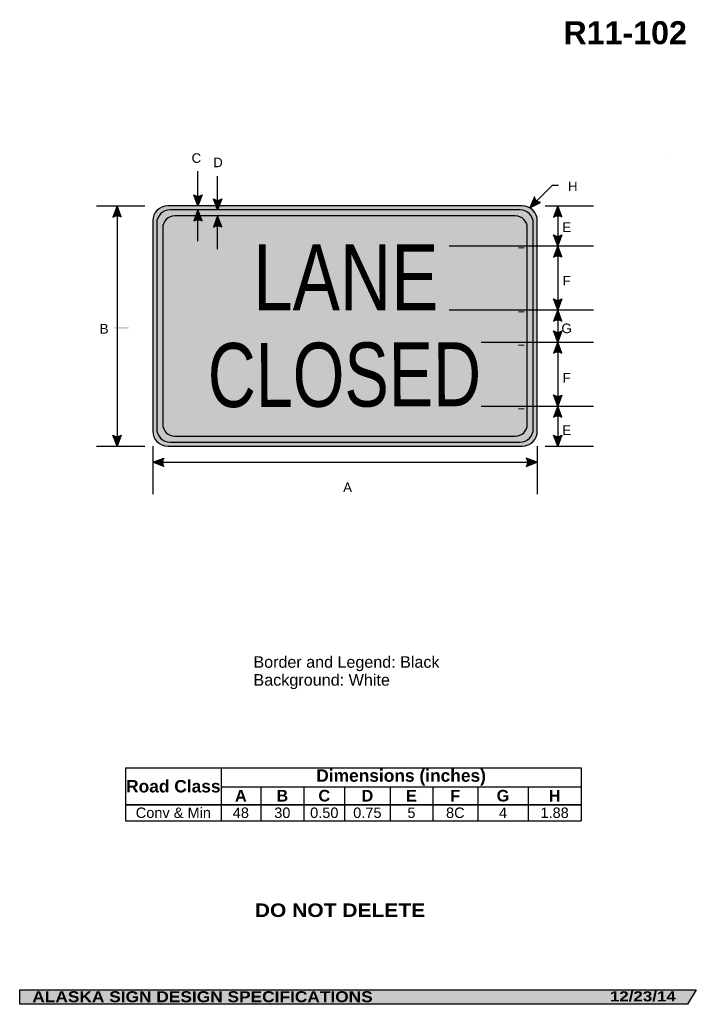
# Model space of a CAD drawing. Header units: feet. Extents: x 7 to 92, y 0 to 123.
import ezdxf
from ezdxf.enums import TextEntityAlignment as Align

# ---------------------------------------------------------------- set-up
doc = ezdxf.new("R2010")
doc.units = ezdxf.units.FT
doc.header["$MEASUREMENT"] = 0
doc.layers.add('Sign', color=7, linetype='Continuous')
doc.styles.add('ARIAL', font='arial.ttf')
doc.styles.add('ARIAL B', font='arialbd.ttf')
doc.styles.add('ARIAL BLACK B', font='ariblk.ttf')
doc.styles.add('ARIAL BLACK BI', font='ariblk.ttf')
doc.styles.add('FHWA SERIES C2000EX', font='txt')

# ---------------------------------------------------------------- blocks, each defined once
blk = doc.blocks.new('*T2')
at = {"color": 0, "linetype": 'ByBlock', "lineweight": -2, "transparency": 16777216}
for p, q in [((0, 0), (56.85377384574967, 0)), ((0, 0), (0, -6.611875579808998)), ((11.9071627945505, 0), (11.9071627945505, -4.553775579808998)), ((56.85377384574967, 0), (56.85377384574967, -6.611875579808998)), ((11.9071627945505, -2.3558341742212), (56.85377384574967, -2.3558341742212)), ((16.85422311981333, -2.3558341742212), (16.85422311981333, -4.553775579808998)), ((22.25542744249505, -2.3558341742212), (22.25542744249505, -4.553775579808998)), ((27.33004850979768, -2.3558341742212), (27.33004850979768, -4.553775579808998)), ((33.01336038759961, -2.3558341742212), (33.01336038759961, -4.553775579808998)), ((38.32618790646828, -2.3558341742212), (38.32618790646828, -4.553775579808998)), ((43.96297560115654, -2.3558341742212), (43.96297560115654, -4.553775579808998)), ((50.22368657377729, -2.3558341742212), (50.22368657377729, -4.553775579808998)), ((0, -4.553775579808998), (56.85377384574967, -4.553775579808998)), ((0, -4.598775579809), (56.85377384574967, -4.598775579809)), ((11.9071627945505, -4.598775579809), (11.9071627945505, -6.611875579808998)), ((16.85422311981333, -4.598775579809), (16.85422311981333, -6.611875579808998)), ((22.25542744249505, -4.598775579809), (22.25542744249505, -6.611875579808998)), ((27.33004850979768, -4.598775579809), (27.33004850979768, -6.611875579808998)), ((33.01336038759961, -4.598775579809), (33.01336038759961, -6.611875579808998)), ((38.32618790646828, -4.598775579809), (38.32618790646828, -6.611875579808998)), ((43.96297560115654, -4.598775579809), (43.96297560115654, -6.611875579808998)), ((50.22368657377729, -4.598775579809), (50.22368657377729, -6.611875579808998)), ((0, -6.611875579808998), (56.85377384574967, -6.611875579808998))]:
    blk.add_line(p, q, dxfattribs=at)
at = {"color": 18, "transparency": 16777216, "attachment_point": 5}
for s, insert, char_height, width, style in [('Road Class', (5.95358139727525, -2.288137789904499), 1.55, 11.7871627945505, 'ARIAL B'), ('Dimensions (inches)', (34.38046832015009, -1.177917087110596), 1.55, 44.82661105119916, 'ARIAL B'), ('A', (14.38069295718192, -3.4660548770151), 1.45, 4.827060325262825, 'ARIAL B'), ('B', (19.55482528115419, -3.4660548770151), 1.45, 5.281204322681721, 'ARIAL B'), ('C', (24.79273797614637, -3.4660548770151), 1.45, 4.954621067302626, 'ARIAL B'), ('D', (30.17170444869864, -3.4660548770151), 1.45, 5.563311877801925, 'ARIAL B'), ('E', (35.66977414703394, -3.4660548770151), 1.45, 5.19282751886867, 'ARIAL B'), ('F', (41.14458175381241, -3.4660548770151), 1.45, 5.516787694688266, 'ARIAL B'), ('G', (47.09333108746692, -3.4660548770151), 1.45, 6.140710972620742, 'ARIAL B'), ('H', (53.53873020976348, -3.4660548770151), 1.45, 6.510087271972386, 'ARIAL B'), ('Conv & Min', (5.95358139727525, -5.594075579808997), 1.3, 11.7871627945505, 'ARIAL'), ('48', (14.38069295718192, -5.594075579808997), 1.3, 4.827060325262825, 'ARIAL'), ('30', (19.55482528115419, -5.594075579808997), 1.3, 5.281204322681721, 'ARIAL'), ('0.50', (24.79273797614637, -5.594075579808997), 1.3, 4.954621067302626, 'ARIAL'), ('0.75', (30.17170444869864, -5.594075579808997), 1.3, 5.563311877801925, 'ARIAL'), ('5', (35.66977414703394, -5.594075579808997), 1.3, 5.19282751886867, 'ARIAL'), ('8C', (41.14458175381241, -5.594075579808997), 1.3, 5.516787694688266, 'ARIAL'), ('4', (47.09333108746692, -5.594075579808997), 1.3, 6.140710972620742, 'ARIAL'), ('1.88', (53.53873020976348, -5.594075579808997), 1.3, 6.510087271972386, 'ARIAL')]:
    blk.add_mtext(s, dxfattribs=dict(at, insert=insert, char_height=char_height, width=width, style=style))

msp = doc.modelspace()

# ---------------------------------------------------------------- hatches: boundary and pattern name
h = msp.add_hatch(color=256)
h.dxf.hatch_style = 1
edge = h.paths.add_edge_path()
edge.add_line((30.1699767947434, 101.3843926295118), (29.65, 100.0046404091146))
edge.add_line((29.65, 100.0046404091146), (29.13361465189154, 101.396069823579))
edge.add_arc((29.66038963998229, 102.1529495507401), 0.9221490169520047, 235.1627615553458, 303.5461345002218)
h = msp.add_hatch(color=256)
h.dxf.hatch_style = 1
edge = h.paths.add_edge_path()
edge.add_line((32.6199767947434, 100.8843926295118), (32.1, 99.50464040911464))
edge.add_line((32.1, 99.50464040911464), (31.58361465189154, 100.896069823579))
edge.add_arc((32.11038963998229, 101.6529495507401), 0.9221490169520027, 235.1627615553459, 303.5461345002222)
h = msp.add_hatch(color=256)
h.dxf.hatch_style = 1
edge = h.paths.add_edge_path()
edge.add_line((71.63683544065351, 101.1088128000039), (71.0659814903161, 99.74932104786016))
edge.add_line((71.0659814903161, 99.74932104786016), (72.39751910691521, 100.404864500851))
edge.add_arc((72.53525319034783, 101.3166693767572), 0.9221490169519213, 193.0266678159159, 261.41004076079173, ccw=False)
h = msp.add_hatch(color=256)
h.dxf.hatch_style = 1
edge = h.paths.add_edge_path()
edge.add_line((20.06962635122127, 98.6236848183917), (19.54964955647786, 100.0034370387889))
edge.add_line((19.54964955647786, 100.0034370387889), (19.0332642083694, 98.61200762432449))
edge.add_arc((19.56003919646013, 97.85512789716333), 0.9221490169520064, 56.453865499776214, 124.8372384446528, ccw=False)
h = msp.add_hatch(color=256)
h.dxf.hatch_style = 1
edge = h.paths.add_edge_path()
edge.add_line((75.0696263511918, 98.6236848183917), (74.54964955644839, 100.0034370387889))
edge.add_line((74.54964955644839, 100.0034370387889), (74.03326420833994, 98.61200762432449))
edge.add_arc((74.56003919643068, 97.85512789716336), 0.9221490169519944, 56.4538654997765, 124.8372384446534, ccw=False)
h = msp.add_hatch(color=256)
h.dxf.hatch_style = 1
edge = h.paths.add_edge_path()
edge.add_line((30.16997679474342, 98.12488818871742), (29.65, 99.50464040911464))
edge.add_line((29.65, 99.50464040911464), (29.13361465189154, 98.11321099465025))
edge.add_arc((29.66038963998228, 97.35633126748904), 0.9221490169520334, 56.45386549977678, 124.8372384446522, ccw=False)
h = msp.add_hatch(color=256)
h.dxf.hatch_style = 1
edge = h.paths.add_edge_path()
edge.add_line((32.61997679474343, 97.37024777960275), (32.1, 98.75))
edge.add_line((32.1, 98.75), (31.58361465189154, 97.35857058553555))
edge.add_arc((32.11038963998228, 96.60169085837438), 0.9221490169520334, 56.45386549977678, 124.8372384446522, ccw=False)
h = msp.add_hatch(color=256)
h.dxf.hatch_style = 1
edge = h.paths.add_edge_path()
edge.add_line((75.06962598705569, 96.38439262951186), (74.5496491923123, 95.00464040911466))
edge.add_line((74.5496491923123, 95.00464040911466), (74.03326384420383, 96.39606982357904))
edge.add_arc((74.56003883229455, 97.1529495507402), 0.9221490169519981, 235.1627615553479, 303.5461345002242)
h = msp.add_hatch(color=256)
h.dxf.hatch_style = 1
edge = h.paths.add_edge_path()
edge.add_line((75.0696259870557, 93.6248881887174), (74.5496491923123, 95.00464040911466))
edge.add_line((74.5496491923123, 95.00464040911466), (74.03326384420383, 93.61321099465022))
edge.add_arc((74.56003883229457, 92.85633126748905), 0.9221490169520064, 56.453865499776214, 124.8372384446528, ccw=False)
h = msp.add_hatch(color=256)
h.dxf.hatch_style = 1
edge = h.paths.add_edge_path()
edge.add_line((75.06962511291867, 88.38439340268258), (74.54964831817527, 87.00464118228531))
edge.add_line((74.54964831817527, 87.00464118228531), (74.03326297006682, 88.39607059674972))
edge.add_arc((74.56003795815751, 89.15295032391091), 0.9221490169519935, 235.1627615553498, 303.5461345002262)
h = msp.add_hatch(color=256)
h.dxf.hatch_style = 1
edge = h.paths.add_edge_path()
edge.add_line((75.06962540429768, 85.6248881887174), (74.54964860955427, 87.00464040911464))
edge.add_line((74.54964860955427, 87.00464040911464), (74.03326326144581, 85.61321099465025))
edge.add_arc((74.56003824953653, 84.85633126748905), 0.9221490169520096, 56.453865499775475, 124.8372384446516, ccw=False)
h = msp.add_hatch(color=256)
h.dxf.hatch_style = 1
edge = h.paths.add_edge_path()
edge.add_line((75.06962511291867, 84.38439262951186), (74.54964831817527, 83.00464040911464))
edge.add_line((74.54964831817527, 83.00464040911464), (74.03326297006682, 84.39606982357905))
edge.add_arc((74.56003795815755, 85.15294955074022), 0.9221490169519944, 235.1627615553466, 303.546134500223)
h = msp.add_hatch(color=256)
h.dxf.hatch_style = 1
edge = h.paths.add_edge_path()
edge.add_line((75.06962511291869, 81.62488818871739), (74.54964831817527, 83.00464040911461))
edge.add_line((74.54964831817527, 83.00464040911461), (74.03326297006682, 81.61321099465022))
edge.add_arc((74.56003795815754, 80.85633126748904), 0.9221490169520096, 56.453865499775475, 124.8372384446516, ccw=False)
h = msp.add_hatch(color=256)
h.dxf.hatch_style = 1
edge = h.paths.add_edge_path()
edge.add_line((75.06962453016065, 76.38439262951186), (74.54964773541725, 75.00464040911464))
edge.add_line((74.54964773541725, 75.00464040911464), (74.0332623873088, 76.39606982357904))
edge.add_arc((74.5600373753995, 77.1529495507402), 0.9221490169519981, 235.1627615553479, 303.5461345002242)
h = msp.add_hatch(color=256)
h.dxf.hatch_style = 1
edge = h.paths.add_edge_path()
edge.add_line((75.06962511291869, 73.62488818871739), (74.54964831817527, 75.00464040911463))
edge.add_line((74.54964831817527, 75.00464040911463), (74.03326297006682, 73.61321099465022))
edge.add_arc((74.56003795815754, 72.85633126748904), 0.9221490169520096, 56.453865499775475, 124.8372384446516, ccw=False)
h = msp.add_hatch(color=256)
h.dxf.hatch_style = 1
edge = h.paths.add_edge_path()
edge.add_line((20.06962635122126, 71.38439262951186), (19.54964955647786, 70.00464040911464))
edge.add_line((19.54964955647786, 70.00464040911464), (19.0332642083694, 71.39606982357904))
edge.add_arc((19.56003919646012, 72.1529495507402), 0.9221490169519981, 235.1627615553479, 303.5461345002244)
h = msp.add_hatch(color=256)
h.dxf.hatch_style = 1
edge = h.paths.add_edge_path()
edge.add_line((75.06962416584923, 71.38318925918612), (74.54964737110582, 70.00343703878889))
edge.add_line((74.54964737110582, 70.00343703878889), (74.03326202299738, 71.3948664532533))
edge.add_arc((74.5600370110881, 72.15174618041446), 0.9221490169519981, 235.1627615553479, 303.5461345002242)
h = msp.add_hatch(color=256)
h.dxf.hatch_style = 1
edge = h.paths.add_edge_path()
edge.add_line((25.37923237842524, 67.48328630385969), (23.99999999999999, 68.00464040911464))
edge.add_line((23.99999999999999, 68.00464040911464), (25.39194428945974, 68.51963627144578))
edge.add_arc((26.14829769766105, 67.99210586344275), 0.9221490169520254, 145.1055563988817, 213.4889293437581)
h = msp.add_hatch(color=256)
h.dxf.hatch_style = 1
edge = h.paths.add_edge_path()
edge.add_line((70.6207676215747, 67.48328630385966), (71.99999999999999, 68.00464040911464))
edge.add_line((71.99999999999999, 68.00464040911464), (70.60805571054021, 68.51963627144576))
edge.add_arc((69.8517023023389, 67.99210586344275), 0.9221490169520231, -33.48892934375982, 34.8944436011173, ccw=False)
at = {"layer": 'Sign', "true_color": 0xffffff}
h = msp.add_hatch(color=7, dxfattribs=at)
edge = h.paths.add_edge_path(flags=0)
edge.add_spline(control_points=[(25.87999999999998, 100.0046404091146), (25.87999999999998, 100.0046404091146), (70.11999999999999, 100.0046404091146), (70.11999999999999, 100.0046404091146), (71.1576002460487, 100.0046404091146), (71.99999999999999, 99.16224065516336), (71.99999999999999, 98.12464040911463), (71.99999999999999, 98.12464040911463), (71.99999999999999, 71.88464040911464), (71.99999999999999, 71.88464040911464), (71.99999999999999, 70.84704016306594), (71.1576002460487, 70.00464040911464), (70.11999999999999, 70.00464040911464), (70.11999999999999, 70.00464040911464), (25.87999999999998, 70.00464040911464), (25.87999999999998, 70.00464040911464), (24.84239975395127, 70.00464040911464), (23.99999999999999, 70.84704016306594), (23.99999999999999, 71.88464040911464), (23.99999999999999, 71.88464040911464), (23.99999999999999, 98.12464040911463), (23.99999999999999, 98.12464040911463), (23.99999999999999, 99.16224065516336), (24.84239975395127, 100.0046404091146), (25.87999999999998, 100.0046404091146)], knot_values=[0, 0, 0, 0, 1, 1, 1, 2, 2, 2, 3, 3, 3, 4, 4, 4, 5, 5, 5, 6, 6, 6, 7, 7, 7, 8, 8, 8, 8], degree=3, periodic=0)
at = {"layer": 'Sign', "true_color": 0x000000}
h = msp.add_hatch(color=18, dxfattribs=at)
edge = h.paths.add_edge_path(flags=0)
edge.add_spline(control_points=[(26.17999999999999, 99.50464040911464), (26.17999999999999, 99.50464040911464), (69.81999999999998, 99.50464040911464), (69.81999999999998, 99.50464040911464), (70.7472172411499, 99.50464040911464), (71.49999999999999, 98.75185765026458), (71.49999999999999, 97.82464040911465), (71.49999999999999, 97.82464040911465), (71.49999999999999, 72.18464040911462), (71.49999999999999, 72.18464040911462), (71.49999999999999, 71.25742316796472), (70.7472172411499, 70.50464040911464), (69.81999999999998, 70.50464040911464), (69.81999999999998, 70.50464040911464), (26.17999999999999, 70.50464040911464), (26.17999999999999, 70.50464040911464), (25.25278275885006, 70.50464040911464), (24.49999999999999, 71.25742316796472), (24.49999999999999, 72.18464040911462), (24.49999999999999, 72.18464040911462), (24.49999999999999, 97.82464040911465), (24.49999999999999, 97.82464040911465), (24.49999999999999, 98.75185765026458), (25.25278275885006, 99.50464040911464), (26.17999999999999, 99.50464040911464)], knot_values=[0, 0, 0, 0, 1, 1, 1, 2, 2, 2, 3, 3, 3, 4, 4, 4, 5, 5, 5, 6, 6, 6, 7, 7, 7, 8, 8, 8, 8], degree=3, periodic=0)
at = {"layer": 'Sign', "true_color": 0xffffff}
h = msp.add_hatch(color=7, dxfattribs=at)
edge = h.paths.add_edge_path(flags=0)
edge.add_spline(control_points=[(26.75, 98.75), (26.75, 98.75), (69.25, 98.75), (69.25, 98.75), (70.07787253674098, 98.75), (70.75, 98.07787253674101), (70.75, 97.25000000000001), (70.75, 97.25000000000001), (70.75, 72.75), (70.75, 72.75), (70.75, 71.922127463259), (70.07787253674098, 71.25), (69.25, 71.25), (69.25, 71.25), (26.75, 71.25), (26.75, 71.25), (25.92212746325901, 71.25), (25.25, 71.922127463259), (25.25, 72.75), (25.25, 72.75), (25.25, 97.25000000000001), (25.25, 97.25000000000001), (25.25, 98.07787253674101), (25.92212746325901, 98.75), (26.75, 98.75)], knot_values=[0, 0, 0, 0, 1, 1, 1, 2, 2, 2, 3, 3, 3, 4, 4, 4, 5, 5, 5, 6, 6, 6, 7, 7, 7, 8, 8, 8, 8], degree=3, periodic=0)
msp.add_hatch(color=7, dxfattribs=at).paths.add_polyline_path([(29.65, 99.50464040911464), (29.93439562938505, 98.75), (29.36993890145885, 98.75)])
at = {"layer": 'Sign', "true_color": 0x000000}
msp.add_hatch(color=18, dxfattribs=at).paths.add_polyline_path([(70.80960845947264, 98.1275316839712), (70.95075734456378, 98.1275316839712), (70.95075734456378, 71.42100906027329), (70.80960845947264, 71.42100906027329)], flags=0)
at = {"layer": 'Sign', "true_color": 0xffffff}
for points in [[(69.62749226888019, 94.82454299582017), (70.3861643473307, 94.82454299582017), (70.3861643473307, 94.68323643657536), (69.62749226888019, 94.68323643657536)], [(69.62749226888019, 86.84084701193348), (70.3861643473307, 86.84084701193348), (70.3861643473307, 86.69954299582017), (69.62749226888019, 86.69954299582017)], [(19.20225270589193, 84.88024774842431), (21.01953633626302, 84.88024774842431), (21.01953633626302, 84.66829299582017), (19.20225270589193, 84.66829299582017)], [(69.62749226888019, 82.67236709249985), (70.3861643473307, 82.67236709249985), (70.3861643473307, 82.53106307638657), (69.62749226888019, 82.53106307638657)], [(69.62749226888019, 74.74166233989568), (70.3861643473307, 74.74166233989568), (70.3861643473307, 74.6003583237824), (69.62749226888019, 74.6003583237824)]]:
    msp.add_hatch(color=7, dxfattribs=at).paths.add_polyline_path(points, flags=0)
at = {"layer": 'Sign', "true_color": 0x1f1a17}
msp.add_hatch(color=250, dxfattribs=at).paths.add_polyline_path([(7.399373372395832, 2.133735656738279), (91.84195454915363, 2.133735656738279), (90.75006357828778, 0.3343149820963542), (7.402168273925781, 0.3343149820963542)], flags=0)

# ---------------------------------------------------------------- linework, layer by layer
for p, q in [((20.62032793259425, 29.83375175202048), (77.47410177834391, 29.83375175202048)), ((20.62032793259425, 25.2853238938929), (77.47410177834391, 25.2853238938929)), ((20.62032793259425, 25.22718517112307), (77.47410177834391, 25.22718517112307))]:
    msp.add_line(p, q)
msp.add_lwpolyline([(74.62691015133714, 102.5307964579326), (73.85472514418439, 102.531900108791), (71.05976858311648, 99.74312187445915)])
for points in [[(30.1699767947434, 101.3843926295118), (29.65, 100.0046404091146), (29.13361465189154, 101.396069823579, 0.307560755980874), (30.1699767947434, 101.3843926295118, 4.141293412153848)], [(32.6199767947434, 100.8843926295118), (32.1, 99.50464040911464), (31.58361465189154, 100.896069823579, 0.307560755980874), (32.6199767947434, 100.8843926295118, 4.141293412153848)], [(71.63683544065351, 101.1088128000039), (71.0659814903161, 99.74932104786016), (72.39751910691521, 100.404864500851, -0.307560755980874), (71.63683544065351, 101.1088128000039, -4.141293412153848)], [(20.06962635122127, 98.6236848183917), (19.54964955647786, 100.0034370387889), (19.0332642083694, 98.61200762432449, -0.307560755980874), (20.06962635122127, 98.6236848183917, -4.141293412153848)], [(75.0696263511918, 98.6236848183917), (74.54964955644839, 100.0034370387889), (74.03326420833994, 98.61200762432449, -0.307560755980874), (75.0696263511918, 98.6236848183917, -4.141293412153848)], [(30.16997679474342, 98.12488818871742), (29.65, 99.50464040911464), (29.13361465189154, 98.11321099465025, -0.307560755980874), (30.16997679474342, 98.12488818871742, -4.141293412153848)], [(32.61997679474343, 97.37024777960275), (32.1, 98.75), (31.58361465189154, 97.35857058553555, -0.307560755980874), (32.61997679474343, 97.37024777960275, -4.141293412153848)], [(75.06962598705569, 96.38439262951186), (74.5496491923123, 95.00464040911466), (74.03326384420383, 96.39606982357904, 0.307560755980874), (75.06962598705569, 96.38439262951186, 4.141293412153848)], [(75.0696259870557, 93.6248881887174), (74.5496491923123, 95.00464040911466), (74.03326384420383, 93.61321099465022, -0.307560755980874), (75.0696259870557, 93.6248881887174, -4.141293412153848)], [(75.06962511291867, 88.38439340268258), (74.54964831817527, 87.00464118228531), (74.03326297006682, 88.39607059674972, 0.307560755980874), (75.06962511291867, 88.38439340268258, 4.141293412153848)], [(75.06962540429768, 85.6248881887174), (74.54964860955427, 87.00464040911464), (74.03326326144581, 85.61321099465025, -0.307560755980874), (75.06962540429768, 85.6248881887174, -4.141293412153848)], [(75.06962511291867, 84.38439262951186), (74.54964831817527, 83.00464040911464), (74.03326297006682, 84.39606982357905, 0.307560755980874), (75.06962511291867, 84.38439262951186, 4.141293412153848)], [(75.06962511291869, 81.62488818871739), (74.54964831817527, 83.00464040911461), (74.03326297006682, 81.61321099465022, -0.307560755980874), (75.06962511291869, 81.62488818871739, -4.141293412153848)], [(75.06962453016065, 76.38439262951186), (74.54964773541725, 75.00464040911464), (74.0332623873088, 76.39606982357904, 0.307560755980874), (75.06962453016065, 76.38439262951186, 4.141293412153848)], [(75.06962511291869, 73.62488818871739), (74.54964831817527, 75.00464040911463), (74.03326297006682, 73.61321099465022, -0.307560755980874), (75.06962511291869, 73.62488818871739, -4.141293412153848)], [(20.06962635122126, 71.38439262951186), (19.54964955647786, 70.00464040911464), (19.0332642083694, 71.39606982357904, 0.307560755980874), (20.06962635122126, 71.38439262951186, 4.141293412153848)], [(75.06962416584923, 71.38318925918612), (74.54964737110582, 70.00343703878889), (74.03326202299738, 71.3948664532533, 0.307560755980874), (75.06962416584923, 71.38318925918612, 4.141293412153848)], [(25.37923237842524, 67.48328630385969), (23.99999999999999, 68.00464040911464), (25.39194428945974, 68.51963627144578, 0.307560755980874), (25.37923237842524, 67.48328630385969, 4.141293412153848)], [(70.6207676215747, 67.48328630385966), (71.99999999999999, 68.00464040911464), (70.60805571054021, 68.51963627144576, -0.307560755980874), (70.6207676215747, 67.48328630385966, -4.141293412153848)]]:
    msp.add_lwpolyline(points, format="xyb")
at = {"layer": 'Sign'}
msp.add_line((88.75098419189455, 106.5637715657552), (88.75098419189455, 106.5637715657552), dxfattribs=at)
at = {"layer": 'Sign', "color": 250, "lineweight": -3, "true_color": 0x1f1a17}
for p, q in [((88.75098419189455, 106.5637715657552), (88.75098419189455, 106.5637715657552)), ((19.54964955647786, 100.0038413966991), (19.54964955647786, 70.00464040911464)), ((74.54964955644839, 100.0034370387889), (74.54964737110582, 70.00343703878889))]:
    msp.add_line(p, q, dxfattribs=at)
at = {"layer": 'Sign', "color": 18, "lineweight": -3, "true_color": 0x000000}
for p, q in [((29.65, 100.0046404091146), (29.65, 104.3416933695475)), ((32.1, 99.50464040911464), (32.1, 103.7166933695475)), ((17, 100.0034370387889), (22.99999999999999, 100.0034370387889)), ((72.99999999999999, 100.0034370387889), (78.99999999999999, 100.0034370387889)), ((29.65, 95.59169336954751), (29.65, 99.50464040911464)), ((32.1, 94.59169336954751), (32.1, 97.96669336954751)), ((60.99999999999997, 95.00464040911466), (78.99999999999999, 95.00464040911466)), ((60.99999999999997, 87.00464040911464), (78.99999999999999, 87.00464040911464)), ((64.99999999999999, 83.00464040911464), (78.99999999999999, 83.00464040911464)), ((64.99999999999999, 75.00464040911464), (78.99999999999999, 75.00464040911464)), ((17, 70.00343703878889), (22.99999999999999, 70.00343703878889)), ((23.99999999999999, 70.00464040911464), (23.99999999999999, 64.00464040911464)), ((71.99999999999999, 70.00464040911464), (71.99999999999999, 64.00464040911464)), ((72.99999999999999, 70.00343703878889), (78.99999999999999, 70.00343703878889)), ((23.99999999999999, 68.00464040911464), (71.99999999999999, 68.00464040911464))]:
    msp.add_line(p, q, dxfattribs=at)
at = {"layer": 'Sign', "color": 250, "lineweight": -3, "true_color": 0x1f1a17}
msp.add_lwpolyline([(7.399373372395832, 2.133735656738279), (91.84195454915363, 2.133735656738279), (90.75006357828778, 0.3343149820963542), (7.402168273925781, 0.3343149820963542)], close=True, dxfattribs=at)
at = {"layer": 'Sign', "color": 18, "lineweight": -3, "true_color": 0x000000}
for points in [[(25.87999999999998, 100.0046404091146), (25.87999999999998, 100.0046404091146), (70.11999999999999, 100.0046404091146), (70.11999999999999, 100.0046404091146), (71.1576002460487, 100.0046404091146), (71.99999999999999, 99.16224065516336), (71.99999999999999, 98.12464040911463), (71.99999999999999, 98.12464040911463), (71.99999999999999, 71.88464040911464), (71.99999999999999, 71.88464040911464), (71.99999999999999, 70.84704016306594), (71.1576002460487, 70.00464040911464), (70.11999999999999, 70.00464040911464), (70.11999999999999, 70.00464040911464), (25.87999999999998, 70.00464040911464), (25.87999999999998, 70.00464040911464), (24.84239975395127, 70.00464040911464), (23.99999999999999, 70.84704016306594), (23.99999999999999, 71.88464040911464), (23.99999999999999, 71.88464040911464), (23.99999999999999, 98.12464040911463), (23.99999999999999, 98.12464040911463), (23.99999999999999, 99.16224065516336), (24.84239975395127, 100.0046404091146), (25.87999999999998, 100.0046404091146)], [(26.17999999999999, 99.50464040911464), (26.17999999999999, 99.50464040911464), (69.81999999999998, 99.50464040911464), (69.81999999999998, 99.50464040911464), (70.7472172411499, 99.50464040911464), (71.49999999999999, 98.75185765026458), (71.49999999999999, 97.82464040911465), (71.49999999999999, 97.82464040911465), (71.49999999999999, 72.18464040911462), (71.49999999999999, 72.18464040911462), (71.49999999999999, 71.25742316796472), (70.7472172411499, 70.50464040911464), (69.81999999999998, 70.50464040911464), (69.81999999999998, 70.50464040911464), (26.17999999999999, 70.50464040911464), (26.17999999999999, 70.50464040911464), (25.25278275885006, 70.50464040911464), (24.49999999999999, 71.25742316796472), (24.49999999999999, 72.18464040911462), (24.49999999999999, 72.18464040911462), (24.49999999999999, 97.82464040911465), (24.49999999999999, 97.82464040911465), (24.49999999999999, 98.75185765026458), (25.25278275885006, 99.50464040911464), (26.17999999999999, 99.50464040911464)], [(26.75, 98.75), (26.75, 98.75), (69.25, 98.75), (69.25, 98.75), (70.07787253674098, 98.75), (70.75, 98.07787253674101), (70.75, 97.25000000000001), (70.75, 97.25000000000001), (70.75, 72.75), (70.75, 72.75), (70.75, 71.922127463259), (70.07787253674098, 71.25), (69.25, 71.25), (69.25, 71.25), (26.75, 71.25), (26.75, 71.25), (25.92212746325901, 71.25), (25.25, 71.922127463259), (25.25, 72.75), (25.25, 72.75), (25.25, 97.25000000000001), (25.25, 97.25000000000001), (25.25, 98.07787253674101), (25.92212746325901, 98.75), (26.75, 98.75)]]:
    msp.add_open_spline(points, degree=3, knots=[0, 0, 0, 0, 1, 1, 1, 2, 2, 2, 3, 3, 3, 4, 4, 4, 5, 5, 5, 6, 6, 6, 7, 7, 7, 8, 8, 8, 8], dxfattribs=at)

# ---------------------------------------------------------------- block references
msp.add_blockref('*T2', (20.62032793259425, 29.83375175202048))

# ---------------------------------------------------------------- texts
at = {"layer": 'Sign', "color": 250, "true_color": 0x1f1a17}
for s, height, style, p, p2 in [('R11-102', 2.873777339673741, 'ARIAL B', (75.26508712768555, 120.1836166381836), (90.66508356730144, 120.1836166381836)), ('Border and Legend: Black', 1.43738929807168, 'ARIAL', (36.57071411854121, 42.34648397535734), (59.79053223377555, 42.34648397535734)), ('Background: White', 1.443705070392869, 'ARIAL', (36.57071411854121, 40.10652425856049), (53.61057007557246, 40.10652425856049))]:
    msp.add_text(s, height=height, dxfattribs=dict(at, style=style)).set_placement(p, p2, align=Align.ALIGNED)
at = {"layer": 'Sign', "color": 18, "true_color": 0x000000}
for s, height, style, p, p2 in [('C', 1.189452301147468, 'ARIAL', (28.84829638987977, 105.3683569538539), (30.04829635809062, 105.3683569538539)), ('D', 1.189452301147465, 'ARIAL', (31.54555047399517, 104.8289061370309), (32.74555044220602, 104.8289061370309)), ('H', 1.189452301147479, 'ARIAL', (75.81489054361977, 101.8381284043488), (77.01489051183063, 101.8381284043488)), ('E', 1.198413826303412, 'ARIAL', (75.11463165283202, 96.74211501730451), (76.23129828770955, 96.74211501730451)), ('LANE', 8.234051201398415, 'FHWA SERIES C2000EX', (36.54100921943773, 86.95133444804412), (59.66334147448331, 86.95133444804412)), ('F', 1.191393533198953, 'ARIAL', (75.14992014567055, 90.06548436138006), (76.16658679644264, 90.06548436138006)), ('B', 1.198413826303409, 'ARIAL', (17.38496653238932, 84.06004968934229), (18.50163316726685, 84.06004968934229)), ('G', 1.19635910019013, 'ARIAL', (75.0087712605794, 84.11303837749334), (76.30877129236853, 84.11303837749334)), ('F', 1.191393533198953, 'ARIAL', (75.14992014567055, 77.94863509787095), (76.16658679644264, 77.94863509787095)), ('E', 1.198413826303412, 'ARIAL', (75.11463165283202, 71.3956464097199), (76.23129828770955, 71.3956464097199)), ('A', 1.195787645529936, 'ARIAL', (47.76106262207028, 64.27743911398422), (48.87772925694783, 64.27743911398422))]:
    msp.add_text(s, height=height, dxfattribs=dict(at, style=style)).set_placement(p, p2, align=Align.ALIGNED)
at = {"layer": 'Sign', "color": 18, "true_color": 0x000000, "style": 'FHWA SERIES C2000EX'}
msp.add_text('CLOSED', height=7.993615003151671, rotation=0.2177659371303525, dxfattribs=at).set_placement((30.8851233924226, 74.87497826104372), (64.99999999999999, 75.00464040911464), align=Align.ALIGNED)
at = {"layer": 'Sign', "color": 7, "true_color": 0xffffff}
for s, height, style, p, p2 in [('DO NOT DELETE', 1.690753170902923, 'ARIAL BLACK B', (36.74145889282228, 11.23509532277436), (57.99812444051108, 11.23509532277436)), ('ALASKA SIGN DESIGN SPECIFICATIONS', 1.370356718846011, 'ARIAL BLACK BI', (8.970644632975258, 0.596629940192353), (51.45731147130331, 0.596629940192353)), ('12/23/14', 1.253942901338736, 'ARIAL BLACK BI', (81.05778503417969, 0.7043360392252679), (89.28111863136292, 0.7043360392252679))]:
    msp.add_text(s, height=height, dxfattribs=dict(at, style=style)).set_placement(p, p2, align=Align.ALIGNED)

doc.saveas('drawing.dxf')
